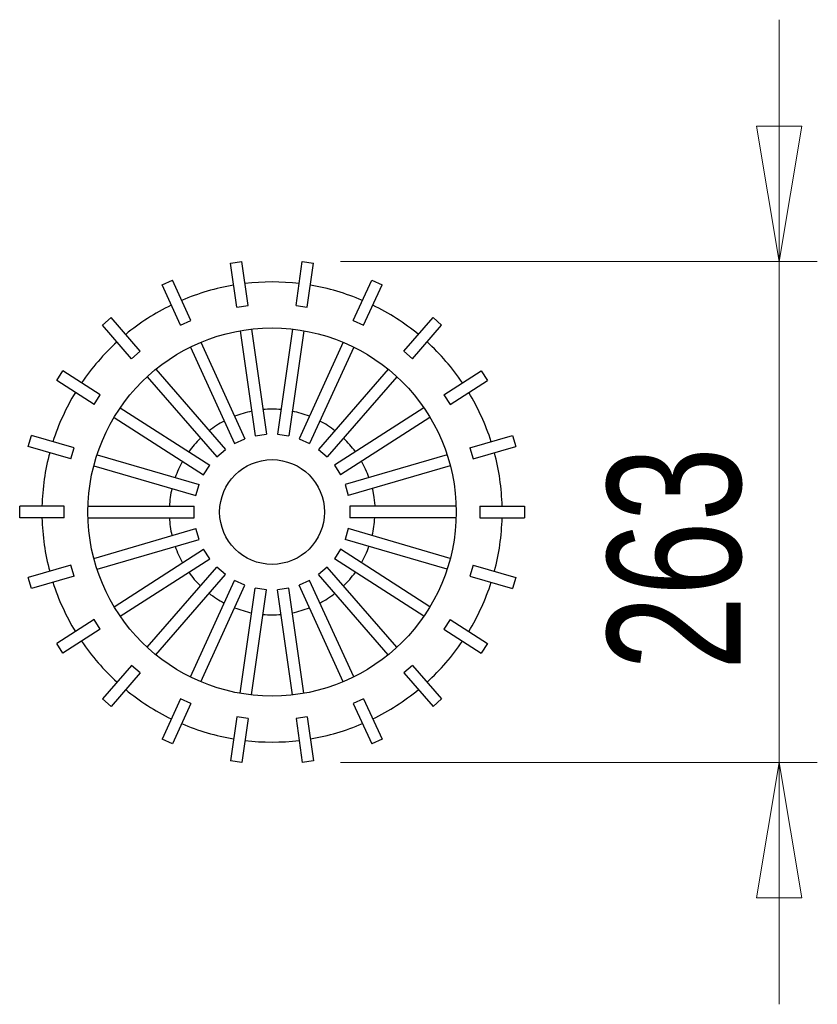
# Model space of a CAD drawing. Header units: millimetres. Extents: x 124 to 182, y 72 to 201.
# Tile 4 of 4: x 124 to 145, y 175 to 201. Entities that reach past the tile are written whole.
import ezdxf

# ---------------------------------------------------------------- set-up
doc = ezdxf.new("R2010")
doc.units = ezdxf.units.MM
doc.styles.add('SLDTEXTSTYLE0', font='TXT', dxfattribs={"width": 0.75})
doc.dimstyles.new('SLDDIMSTYLE1', dxfattribs={"dimtxt": 3.5, "dimasz": 3.556, "dimexe": 0, "dimexo": 0.0625, "dimgap": 0.875, "dimtad": 1, "dimdec": 0, "dimlfac": 20, "dimrnd": 1e-09, "dimzin": 12, "dimdsep": 46, "dimtxsty": 'SLDTEXTSTYLE0', "dimblk1": 'CLOSED', "dimblk2": 'CLOSED', "dimsah": 1, "dimcen": 0.09, "dimadec": 0, "dimazin": 3, "dimtfac": 1, "dimtdec": 0, "dimtmove": 0, "dimatfit": 0, "dimldrblk": 'CLOSED', "dimfxl": 0, "dimfrac": 2, "dimtolj": 1, "dimtzin": 12, "dimarcsym": 0})

# ---------------------------------------------------------------- blocks, each defined once
blk = doc.blocks.new('_Closed')
at = {"color": 0, "linetype": 'ByBlock', "lineweight": -2}
for p, q in [((-1, 0.166667), (0, 0)), ((-1, 0.166667), (-1, -0.166667)), ((0, 0), (-1, -0.166667)), ((0, 0), (-1, 0))]:
    blk.add_line(p, q, dxfattribs=at)
blk = doc.blocks.new('_D_1')
at = {"color": 7, "linetype": 'Continuous', "lineweight": 0}
for p, q in [((144.011, 194.926), (144.011, 201.276)), ((132.492, 194.926), (145.011, 194.926)), ((144.011, 194.926), (144.011, 181.768)), ((132.492, 181.768), (145.011, 181.768)), ((144.011, 181.768), (144.011, 175.418))]:
    blk.add_line(p, q, dxfattribs=at)
at = {"color": 7, "linetype": 'Continuous', "lineweight": 18, "xscale": 3.556, "yscale": 3.556}
for p, rotation in [((144.011, 194.926, -15.443), 269.9999999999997), ((144.011, 181.768, -15.443), 89.99999999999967)]:
    blk.add_blockref('_Closed', p, dxfattribs=dict(at, rotation=rotation))
at = {"color": 7, "linetype": 'Continuous', "lineweight": 18, "insert": (139.5, 184.194), "char_height": 3.5, "attachment_point": 1, "rotation": 90, "style": 'SLDTEXTSTYLE0'}
blk.add_mtext('263', dxfattribs=at)

msp = doc.modelspace()

# ---------------------------------------------------------------- linework, layer by layer
at = {"color": 7, "linetype": 'Continuous', "lineweight": 25}
for p, q in [((129.606, 194.883), (129.903, 194.926)), ((129.772, 193.729), (129.606, 194.883)), ((130.069, 193.771), (129.903, 194.926)), ((131.326, 193.771), (131.492, 194.926)), ((131.492, 194.926), (131.789, 194.883)), ((131.623, 193.729), (131.789, 194.883)), ((127.809, 194.311), (128.082, 194.436)), ((128.294, 193.25), (127.809, 194.311)), ((128.566, 193.375), (128.082, 194.436)), ((132.829, 193.375), (133.313, 194.436)), ((133.101, 193.25), (133.586, 194.311)), ((133.313, 194.436), (133.586, 194.311)), ((129.772, 193.729), (130.069, 193.771)), ((131.326, 193.771), (131.623, 193.729)), ((126.246, 193.256), (126.472, 193.452)), ((127.236, 192.571), (126.472, 193.452)), ((134.159, 192.571), (134.923, 193.452)), ((134.923, 193.452), (135.149, 193.256)), ((127.01, 192.374), (126.246, 193.256)), ((128.294, 193.25), (128.566, 193.375)), ((132.829, 193.375), (133.101, 193.25)), ((134.385, 192.374), (135.149, 193.256)), ((129.861, 193.108), (130.258, 190.347)), ((130.158, 193.151), (130.555, 190.389)), ((131.237, 193.151), (130.84, 190.389)), ((131.534, 193.108), (131.137, 190.347)), ((128.554, 192.68), (129.713, 190.142)), ((128.827, 192.804), (129.986, 190.267)), ((132.568, 192.804), (131.409, 190.267)), ((132.841, 192.68), (131.682, 190.142)), ((127.01, 192.374), (127.236, 192.571)), ((134.159, 192.571), (134.385, 192.374)), ((125.043, 191.803), (125.205, 192.055)), ((126.187, 191.424), (125.205, 192.055)), ((127.42, 191.9), (129.247, 189.792)), ((127.647, 192.097), (129.474, 189.988)), ((133.748, 192.097), (131.921, 189.988)), ((133.975, 191.9), (132.148, 189.792)), ((135.208, 191.424), (136.19, 192.055)), ((136.19, 192.055), (136.352, 191.803)), ((126.025, 191.172), (125.043, 191.803)), ((135.37, 191.172), (136.352, 191.803)), ((126.025, 191.172), (126.187, 191.424)), ((135.208, 191.424), (135.37, 191.172)), ((126.552, 190.833), (128.899, 189.325)), ((126.714, 191.085), (129.061, 189.577)), ((134.681, 191.085), (132.334, 189.577)), ((134.843, 190.833), (132.496, 189.325)), ((124.299, 190.07), (124.383, 190.358)), ((125.503, 190.029), (124.383, 190.358)), ((130.258, 190.347), (130.555, 190.389)), ((130.84, 190.389), (131.137, 190.347)), ((135.892, 190.029), (137.012, 190.358)), ((137.012, 190.358), (137.096, 190.07)), ((125.418, 189.741), (124.299, 190.07)), ((129.713, 190.142), (129.986, 190.267)), ((131.409, 190.267), (131.682, 190.142)), ((135.977, 189.741), (137.096, 190.07)), ((125.418, 189.741), (125.503, 190.029)), ((126.104, 189.852), (128.781, 189.066)), ((129.247, 189.792), (129.474, 189.988)), ((131.921, 189.988), (132.148, 189.792)), ((135.291, 189.852), (132.614, 189.066)), ((135.892, 190.029), (135.977, 189.741)), ((126.019, 189.564), (128.696, 188.778)), ((128.899, 189.325), (129.061, 189.577)), ((132.334, 189.577), (132.496, 189.325)), ((135.376, 189.564), (132.699, 188.778)), ((128.696, 188.778), (128.781, 189.066)), ((132.614, 189.066), (132.699, 188.778)), ((124.072, 188.197), (124.072, 188.497)), ((125.239, 188.497), (124.072, 188.497)), ((125.239, 188.197), (125.239, 188.497)), ((125.866, 188.497), (128.656, 188.497)), ((128.656, 188.197), (128.656, 188.497)), ((132.739, 188.497), (132.739, 188.197)), ((135.529, 188.497), (132.739, 188.497)), ((136.156, 188.497), (136.156, 188.197)), ((136.156, 188.497), (137.322, 188.497)), ((137.322, 188.497), (137.322, 188.197)), ((125.239, 188.197), (124.072, 188.197)), ((125.866, 188.197), (128.656, 188.197)), ((135.529, 188.197), (132.739, 188.197)), ((136.156, 188.197), (137.322, 188.197)), ((126.019, 187.13), (128.696, 187.916)), ((128.781, 187.628), (128.696, 187.916)), ((132.699, 187.916), (132.614, 187.628)), ((135.376, 187.13), (132.699, 187.916)), ((126.104, 186.842), (128.781, 187.628)), ((135.291, 186.842), (132.614, 187.628)), ((126.552, 185.861), (128.899, 187.37)), ((129.061, 187.117), (128.899, 187.37)), ((132.496, 187.37), (132.334, 187.117)), ((134.843, 185.861), (132.496, 187.37)), ((125.418, 186.953), (124.299, 186.625)), ((125.503, 186.666), (125.418, 186.953)), ((126.714, 185.609), (129.061, 187.117)), ((134.681, 185.609), (132.334, 187.117)), ((135.977, 186.953), (135.892, 186.666)), ((135.977, 186.953), (137.096, 186.625)), ((127.42, 184.794), (129.247, 186.902)), ((127.647, 184.598), (129.474, 186.706)), ((129.474, 186.706), (129.247, 186.902)), ((132.148, 186.902), (131.921, 186.706)), ((133.748, 184.598), (131.921, 186.706)), ((133.975, 184.794), (132.148, 186.902)), ((124.383, 186.337), (124.299, 186.625)), ((125.503, 186.666), (124.383, 186.337)), ((128.554, 184.015), (129.713, 186.552)), ((129.986, 186.428), (129.713, 186.552)), ((131.682, 186.552), (131.409, 186.428)), ((132.841, 184.015), (131.682, 186.552)), ((135.892, 186.666), (137.012, 186.337)), ((137.096, 186.625), (137.012, 186.337)), ((128.827, 183.89), (129.986, 186.428)), ((129.861, 183.586), (130.258, 186.348)), ((130.158, 183.544), (130.555, 186.305)), ((130.555, 186.305), (130.258, 186.348)), ((131.137, 186.348), (130.84, 186.305)), ((131.237, 183.544), (130.84, 186.305)), ((131.534, 183.586), (131.137, 186.348)), ((132.568, 183.89), (131.409, 186.428)), ((126.025, 185.522), (125.043, 184.892)), ((126.187, 185.27), (126.025, 185.522)), ((135.37, 185.522), (135.208, 185.27)), ((135.37, 185.522), (136.352, 184.892)), ((126.187, 185.27), (125.205, 184.639)), ((135.208, 185.27), (136.19, 184.639)), ((125.205, 184.639), (125.043, 184.892)), ((136.352, 184.892), (136.19, 184.639)), ((127.01, 184.32), (126.246, 183.439)), ((127.236, 184.124), (126.472, 183.242)), ((127.236, 184.124), (127.01, 184.32)), ((134.385, 184.32), (134.159, 184.124)), ((134.159, 184.124), (134.923, 183.242)), ((134.385, 184.32), (135.149, 183.439)), ((126.472, 183.242), (126.246, 183.439)), ((128.294, 183.444), (127.809, 182.383)), ((128.566, 183.32), (128.294, 183.444)), ((133.101, 183.444), (132.829, 183.32)), ((133.101, 183.444), (133.586, 182.383)), ((135.149, 183.439), (134.923, 183.242)), ((128.566, 183.32), (128.082, 182.259)), ((132.829, 183.32), (133.313, 182.259)), ((129.772, 182.966), (129.606, 181.811)), ((130.069, 182.923), (129.772, 182.966)), ((130.069, 182.923), (129.903, 181.768)), ((131.623, 182.966), (131.326, 182.923)), ((131.326, 182.923), (131.492, 181.768)), ((131.623, 182.966), (131.789, 181.811)), ((128.082, 182.259), (127.809, 182.383)), ((133.586, 182.383), (133.313, 182.259)), ((129.903, 181.768), (129.606, 181.811)), ((131.789, 181.811), (131.492, 181.768))]:
    msp.add_line(p, q, dxfattribs=at)
at = {"color": 7, "linetype": 'Continuous', "lineweight": 25, "flags": 128}
for points in [[(133.326, 188.963), (133.33, 188.945), (133.37, 188.731)], [(133.37, 188.731), (133.392, 188.515), (133.393, 188.497)]]:
    msp.add_lwpolyline(points, dxfattribs=at)
at = {"color": 7, "linetype": 'Continuous', "lineweight": 25}
for radius in [4.834, 1.375]:
    msp.add_circle((130.697, 188.347), radius, dxfattribs=at)
for radius, start, end in [(6.042, 99.6045, 113.1228), (6.042, 83.2408, 96.7592), (6.042, 66.8772, 80.3955), (6.042, 115.9681, 129.4864), (6.042, 50.5136, 64.0319), (6.042, 132.3318, 145.8501), (6.042, 34.1499, 47.6682), (6.042, 148.6954, 162.2137), (6.042, 17.7863, 31.3046), (2.7, 101.3666, 111.3607), (2.7, 85.0029, 94.9971), (2.7, 68.6393, 78.6334), (2.7, 117.7302, 127.7244), (2.7, 52.2756, 62.2698), (2.7, 134.0938, 144.088), (2.7, 35.912, 45.9062), (6.042, 165.059, 178.5773), (6.042, 1.4227, 14.941), (2.7, 150.4575, 160.4516), (2.7, 19.5484, 29.5425), (2.7, 166.8211, 176.8153), (6.042, 181.4227, 194.941), (2.7, 183.1847, 193.1789), (2.7, 346.8211, 356.8153), (6.042, 351.8182, 358.5773), (6.042, 345.059, 351.8182), (2.7, 199.5484, 209.5425), (2.7, 330.4575, 340.4516), (2.7, 215.912, 225.9062), (2.7, 314.0938, 324.088), (6.042, 197.7863, 211.3046), (6.042, 328.6954, 342.2137), (2.7, 232.2756, 242.2698), (2.7, 297.7302, 307.7244), (2.7, 248.6393, 258.6334), (2.7, 281.3666, 291.3607), (2.7, 265.0029, 274.9971), (6.042, 214.1499, 227.6682), (6.042, 312.3318, 325.8501), (6.042, 230.5136, 244.0319), (6.042, 295.9681, 309.4864), (6.042, 246.8772, 260.3955), (6.042, 279.6045, 293.1228), (6.042, 263.2408, 276.7592)]:
    msp.add_arc((130.697, 188.347), radius, start, end, dxfattribs=at)

# ---------------------------------------------------------------- dimensions: what is measured, and where the dimension line sits
at = {"color": 7, "linetype": 'Continuous', "lineweight": 18}
dim = msp.add_linear_dim(base=(144.011, 181.768), p1=(131.492, 194.926), p2=(131.492, 181.768), angle=90, dimstyle='SLDDIMSTYLE1', dxfattribs=at)
dim.commit()
dim.dimension.update_dxf_attribs({"geometry": '_D_1', "text_midpoint": (144.011, 188.073), "dimtype": 160})

doc.saveas('drawing.dxf')
